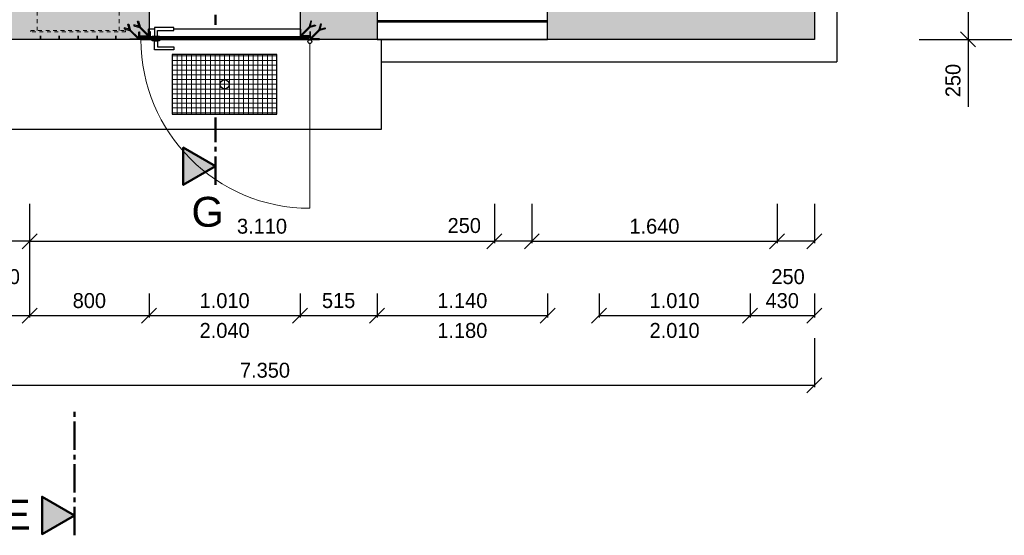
# Model space of a CAD drawing. Header units: millimetres. Extents: x -2787 to 131613, y -54195 to 30918.
# Tile 34 of 69: x 12834 to 19420, y -4769 to -1318. Entities that reach past the tile are written whole.
import ezdxf

# ---------------------------------------------------------------- set-up
doc = ezdxf.new("R2010")
doc.units = ezdxf.units.MM
doc.linetypes.add('JIS_02_1.0', pattern=[2, 1, -1])
doc.linetypes.add('MITTE2', pattern=[28.575, 19.05, -3.175, 3.175, -3.175])
doc.layers.add('Bemaßung', color=7, linetype='Continuous', lineweight=9)
doc.layers.add('Beschriftung', color=7, linetype='Continuous')
doc.layers.add('POL_Bema', color=7, linetype='Continuous')
doc.styles.add('LBB3.5M1000', font='isocp.shx', dxfattribs={"height": 3.5})
doc.dimstyles.new('DIN', dxfattribs={"dimtxt": 2.5, "dimasz": 2.5, "dimexe": 1.25, "dimexo": 0.625, "dimtad": 1, "dimtih": 1, "dimdec": 4, "dimdsep": 46, "dimlunit": 6, "dimtxsty": 'Standard', "dimcen": 2.5, "dimadec": 0, "dimazin": 0, "dimtfac": 1, "dimtdec": 4, "dimtmove": 0, "dimatfit": 3, "dimfxl": 0, "dimtvp": 1, "dimtolj": 1, "dimtzin": 0, "dimarcsym": 0})

# ---------------------------------------------------------------- blocks, each defined once
blk = doc.blocks.new('_Oblique')
at = {"layer": 'POL_Bema', "color": 0, "lineweight": -2}
blk.add_line((-0.5, -0.5), (0.5, 0.5), dxfattribs=at)
blk = doc.blocks.new('*D73')
at = {"layer": 'Bemaßung', "color": 0, "lineweight": -2, "transparency": 16777216}
for p, q in [((12650, -2550), (12650, -2813)), ((12900, -2550), (12900, -2813)), ((12900, -2800.5), (12650, -2800.5))]:
    blk.add_line(p, q, dxfattribs=at)
at = {"layer": 'DEFPOINTS', "color": 0, "transparency": 16777216}
for p in [(12650, -1450), (12900, -1450), (12650, -2800.5)]:
    blk.add_point(p, dxfattribs=at)
at = {"layer": 'Bemaßung', "color": 0, "lineweight": -2, "transparency": 16777216, "xscale": 100, "yscale": 100, "zscale": 100, "rotation": 180}
blk.add_blockref('_Oblique', (12650, -2800.5), dxfattribs=at)
at = {"layer": 'Bemaßung', "color": 0, "lineweight": -2, "transparency": 16777216, "xscale": 100, "yscale": 100, "zscale": 100}
blk.add_blockref('_Oblique', (12900, -2800.5), dxfattribs=at)
at = {"layer": 'Bemaßung', "color": 0, "transparency": 16777216, "insert": (12724, -3038), "char_height": 100, "attachment_point": 5}
blk.add_mtext('\\A1;250', dxfattribs=at)
blk = doc.blocks.new('*D74')
at = {"layer": 'Bemaßung', "color": 0, "lineweight": -2, "transparency": 16777216}
for p, q in [((0, -1200), (0, -3310.7)), ((12900, -2650), (12900, -3310.7)), ((0, -3298.2), (12900, -3298.2))]:
    blk.add_line(p, q, dxfattribs=at)
at = {"layer": 'DEFPOINTS', "color": 0, "transparency": 16777216}
for p in [(0, 0), (12900, -1450), (12900, -3298.2)]:
    blk.add_point(p, dxfattribs=at)
at = {"layer": 'Bemaßung', "color": 0, "lineweight": -2, "transparency": 16777216, "xscale": 100, "yscale": 100, "zscale": 100, "rotation": 180}
blk.add_blockref('_Oblique', (0, -3298.2), dxfattribs=at)
at = {"layer": 'Bemaßung', "color": 0, "lineweight": -2, "transparency": 16777216, "xscale": 100, "yscale": 100, "zscale": 100}
blk.add_blockref('_Oblique', (12900, -3298.2), dxfattribs=at)
at = {"layer": 'Bemaßung', "color": 0, "transparency": 16777216, "insert": (6450, -3198.2), "char_height": 100, "attachment_point": 5}
blk.add_mtext('\\A1;12.900', dxfattribs=at)
blk = doc.blocks.new('*D76')
at = {"layer": 'Bemaßung', "color": 0, "lineweight": -2, "transparency": 16777216}
for p, q in [((17900, -2550), (17900, -2813)), ((18150, -2550), (18150, -2813)), ((18150, -2800.5), (17900, -2800.5))]:
    blk.add_line(p, q, dxfattribs=at)
at = {"layer": 'DEFPOINTS', "color": 0, "transparency": 16777216}
for p in [(17900, -1450), (18150, -1450), (17900, -2800.5)]:
    blk.add_point(p, dxfattribs=at)
at = {"layer": 'Bemaßung', "color": 0, "lineweight": -2, "transparency": 16777216, "xscale": 100, "yscale": 100, "zscale": 100, "rotation": 180}
blk.add_blockref('_Oblique', (17900, -2800.5), dxfattribs=at)
at = {"layer": 'Bemaßung', "color": 0, "lineweight": -2, "transparency": 16777216, "xscale": 100, "yscale": 100, "zscale": 100}
blk.add_blockref('_Oblique', (18150, -2800.5), dxfattribs=at)
at = {"layer": 'Bemaßung', "color": 0, "transparency": 16777216, "insert": (17974, -3038), "char_height": 100, "attachment_point": 5}
blk.add_mtext('\\A1;250', dxfattribs=at)
blk = doc.blocks.new('*D77')
at = {"layer": 'Bemaßung', "color": 0, "lineweight": -2, "transparency": 16777216}
for p, q in [((16010, -2550), (16010, -2813)), ((16260, -2550), (16260, -2813)), ((16260, -2800.5), (16010, -2800.5))]:
    blk.add_line(p, q, dxfattribs=at)
at = {"layer": 'DEFPOINTS', "color": 0, "transparency": 16777216}
for p in [(16010, -1450), (16260, -1450), (16010, -2800.5)]:
    blk.add_point(p, dxfattribs=at)
at = {"layer": 'Bemaßung', "color": 0, "lineweight": -2, "transparency": 16777216, "xscale": 100, "yscale": 100, "zscale": 100, "rotation": 180}
blk.add_blockref('_Oblique', (16010, -2800.5), dxfattribs=at)
at = {"layer": 'Bemaßung', "color": 0, "lineweight": -2, "transparency": 16777216, "xscale": 100, "yscale": 100, "zscale": 100}
blk.add_blockref('_Oblique', (16260, -2800.5), dxfattribs=at)
at = {"layer": 'Bemaßung', "color": 0, "transparency": 16777216, "insert": (15808, -2695.9), "char_height": 100, "attachment_point": 5}
blk.add_mtext('\\A1;250', dxfattribs=at)
blk = doc.blocks.new('*D78')
at = {"layer": 'Bemaßung', "color": 0, "lineweight": -2, "transparency": 16777216}
for p, q in [((12900, -2550), (12900, -2813)), ((16010, -2550), (16010, -2813)), ((12900, -2800.5), (16010, -2800.5))]:
    blk.add_line(p, q, dxfattribs=at)
at = {"layer": 'DEFPOINTS', "color": 0, "transparency": 16777216}
for p in [(12900, -1450), (16010, -1450), (16010, -2800.5)]:
    blk.add_point(p, dxfattribs=at)
at = {"layer": 'Bemaßung', "color": 0, "lineweight": -2, "transparency": 16777216, "xscale": 100, "yscale": 100, "zscale": 100, "rotation": 180}
blk.add_blockref('_Oblique', (12900, -2800.5), dxfattribs=at)
at = {"layer": 'Bemaßung', "color": 0, "lineweight": -2, "transparency": 16777216, "xscale": 100, "yscale": 100, "zscale": 100}
blk.add_blockref('_Oblique', (16010, -2800.5), dxfattribs=at)
at = {"layer": 'Bemaßung', "color": 0, "transparency": 16777216, "insert": (14455, -2700.5), "char_height": 100, "attachment_point": 5}
blk.add_mtext('\\A1;3.110', dxfattribs=at)
blk = doc.blocks.new('*D79')
at = {"layer": 'Bemaßung', "color": 0, "lineweight": -2, "transparency": 16777216}
for p, q in [((16260, -2550), (16260, -2813)), ((17900, -2550), (17900, -2813)), ((16260, -2800.5), (17900, -2800.5))]:
    blk.add_line(p, q, dxfattribs=at)
at = {"layer": 'DEFPOINTS', "color": 0, "transparency": 16777216}
for p in [(16260, -1450), (17900, -1450), (17900, -2800.5)]:
    blk.add_point(p, dxfattribs=at)
at = {"layer": 'Bemaßung', "color": 0, "lineweight": -2, "transparency": 16777216, "xscale": 100, "yscale": 100, "zscale": 100, "rotation": 180}
blk.add_blockref('_Oblique', (16260, -2800.5), dxfattribs=at)
at = {"layer": 'Bemaßung', "color": 0, "lineweight": -2, "transparency": 16777216, "xscale": 100, "yscale": 100, "zscale": 100}
blk.add_blockref('_Oblique', (17900, -2800.5), dxfattribs=at)
at = {"layer": 'Bemaßung', "color": 0, "transparency": 16777216, "insert": (17080, -2700.5), "char_height": 100, "attachment_point": 5}
blk.add_mtext('\\A1;1.640', dxfattribs=at)
blk = doc.blocks.new('*D80')
at = {"layer": 'Bemaßung', "color": 0, "lineweight": -2, "transparency": 16777216}
for p, q in [((12900, -3150), (12900, -3310.7)), ((13700, -3150), (13700, -3310.7)), ((12900, -3298.2), (13700, -3298.2))]:
    blk.add_line(p, q, dxfattribs=at)
at = {"layer": 'DEFPOINTS', "color": 0, "transparency": 16777216}
for p in [(12900, -1450), (13700, -1450), (13700, -3298.2)]:
    blk.add_point(p, dxfattribs=at)
at = {"layer": 'Bemaßung', "color": 0, "lineweight": -2, "transparency": 16777216, "xscale": 100, "yscale": 100, "zscale": 100, "rotation": 180}
blk.add_blockref('_Oblique', (12900, -3298.2), dxfattribs=at)
at = {"layer": 'Bemaßung', "color": 0, "lineweight": -2, "transparency": 16777216, "xscale": 100, "yscale": 100, "zscale": 100}
blk.add_blockref('_Oblique', (13700, -3298.2), dxfattribs=at)
at = {"layer": 'Bemaßung', "color": 0, "transparency": 16777216, "insert": (13300, -3198.2), "char_height": 100, "attachment_point": 5}
blk.add_mtext('\\A1;800', dxfattribs=at)
blk = doc.blocks.new('*D81')
at = {"layer": 'Bemaßung', "color": 0, "lineweight": -2, "transparency": 16777216}
for p, q in [((14710, -3150), (14710, -3310.7)), ((15225, -3150), (15225, -3310.7)), ((14710, -3298.2), (15225, -3298.2))]:
    blk.add_line(p, q, dxfattribs=at)
at = {"layer": 'DEFPOINTS', "color": 0, "transparency": 16777216}
for p in [(14710, -1450), (15225, -1450), (15225, -3298.2)]:
    blk.add_point(p, dxfattribs=at)
at = {"layer": 'Bemaßung', "color": 0, "lineweight": -2, "transparency": 16777216, "xscale": 100, "yscale": 100, "zscale": 100, "rotation": 180}
blk.add_blockref('_Oblique', (14710, -3298.2), dxfattribs=at)
at = {"layer": 'Bemaßung', "color": 0, "lineweight": -2, "transparency": 16777216, "xscale": 100, "yscale": 100, "zscale": 100}
blk.add_blockref('_Oblique', (15225, -3298.2), dxfattribs=at)
at = {"layer": 'Bemaßung', "color": 0, "transparency": 16777216, "insert": (14967.5, -3198.2), "char_height": 100, "attachment_point": 5}
blk.add_mtext('\\A1;515', dxfattribs=at)
blk = doc.blocks.new('*D82')
at = {"layer": 'Bemaßung', "color": 0, "lineweight": -2, "transparency": 16777216}
for p, q in [((17720, -3150), (17720, -3310.7)), ((18150, -3150), (18150, -3310.7)), ((17720, -3298.2), (18150, -3298.2))]:
    blk.add_line(p, q, dxfattribs=at)
at = {"layer": 'DEFPOINTS', "color": 0, "transparency": 16777216}
for p in [(17720, -1450), (18150, -1450), (18150, -3298.2)]:
    blk.add_point(p, dxfattribs=at)
at = {"layer": 'Bemaßung', "color": 0, "lineweight": -2, "transparency": 16777216, "xscale": 100, "yscale": 100, "zscale": 100, "rotation": 180}
blk.add_blockref('_Oblique', (17720, -3298.2), dxfattribs=at)
at = {"layer": 'Bemaßung', "color": 0, "lineweight": -2, "transparency": 16777216, "xscale": 100, "yscale": 100, "zscale": 100}
blk.add_blockref('_Oblique', (18150, -3298.2), dxfattribs=at)
at = {"layer": 'Bemaßung', "color": 0, "transparency": 16777216, "insert": (17935, -3198.2), "char_height": 100, "attachment_point": 5}
blk.add_mtext('\\A1;430', dxfattribs=at)
blk = doc.blocks.new('*D83')
at = {"layer": 'Bemaßung', "color": 0, "lineweight": -2, "transparency": 16777216}
for p, q in [((13700, -3150), (13700, -3310.7)), ((14710, -3150), (14710, -3310.7)), ((13700, -3298.2), (14710, -3298.2))]:
    blk.add_line(p, q, dxfattribs=at)
at = {"layer": 'DEFPOINTS', "color": 0, "transparency": 16777216}
for p in [(13700, -1450), (14710, -1450), (14710, -3298.2)]:
    blk.add_point(p, dxfattribs=at)
at = {"layer": 'Bemaßung', "color": 0, "lineweight": -2, "transparency": 16777216, "xscale": 100, "yscale": 100, "zscale": 100, "rotation": 180}
blk.add_blockref('_Oblique', (13700, -3298.2), dxfattribs=at)
at = {"layer": 'Bemaßung', "color": 0, "lineweight": -2, "transparency": 16777216, "xscale": 100, "yscale": 100, "zscale": 100}
blk.add_blockref('_Oblique', (14710, -3298.2), dxfattribs=at)
at = {"layer": 'Bemaßung', "color": 0, "transparency": 16777216, "char_height": 100, "attachment_point": 5}
for s, insert in [('\\A1;1.010', (14205, -3198.2)), ('\\A1;2.040', (14205, -3398.2))]:
    blk.add_mtext(s, dxfattribs=dict(at, insert=insert))
blk = doc.blocks.new('*D84')
at = {"layer": 'Bemaßung', "color": 0, "lineweight": -2, "transparency": 16777216}
for p, q in [((16710, -3150), (16710, -3310.7)), ((17720, -3150), (17720, -3310.7)), ((16710, -3298.2), (17720, -3298.2))]:
    blk.add_line(p, q, dxfattribs=at)
at = {"layer": 'DEFPOINTS', "color": 0, "transparency": 16777216}
for p in [(16710, -1450), (17720, -1450), (17720, -3298.2)]:
    blk.add_point(p, dxfattribs=at)
at = {"layer": 'Bemaßung', "color": 0, "lineweight": -2, "transparency": 16777216, "xscale": 100, "yscale": 100, "zscale": 100, "rotation": 180}
blk.add_blockref('_Oblique', (16710, -3298.2), dxfattribs=at)
at = {"layer": 'Bemaßung', "color": 0, "lineweight": -2, "transparency": 16777216, "xscale": 100, "yscale": 100, "zscale": 100}
blk.add_blockref('_Oblique', (17720, -3298.2), dxfattribs=at)
at = {"layer": 'Bemaßung', "color": 0, "transparency": 16777216, "char_height": 100, "attachment_point": 5}
for s, insert in [('\\A1;1.010', (17215, -3198.2)), ('\\A1;2.010', (17215, -3398.2))]:
    blk.add_mtext(s, dxfattribs=dict(at, insert=insert))
blk = doc.blocks.new('*D85')
at = {"layer": 'Bemaßung', "color": 0, "lineweight": -2, "transparency": 16777216}
for p, q in [((10800, -3450), (10800, -3776.8)), ((18150, -3450), (18150, -3776.8)), ((10800, -3764.3), (18150, -3764.3))]:
    blk.add_line(p, q, dxfattribs=at)
at = {"layer": 'DEFPOINTS', "color": 0, "transparency": 16777216}
for p in [(10800, -1750), (18150, -1750), (18150, -3764.3)]:
    blk.add_point(p, dxfattribs=at)
at = {"layer": 'Bemaßung', "color": 0, "lineweight": -2, "transparency": 16777216, "xscale": 100, "yscale": 100, "zscale": 100, "rotation": 180}
blk.add_blockref('_Oblique', (10800, -3764.3), dxfattribs=at)
at = {"layer": 'Bemaßung', "color": 0, "lineweight": -2, "transparency": 16777216, "xscale": 100, "yscale": 100, "zscale": 100}
blk.add_blockref('_Oblique', (18150, -3764.3), dxfattribs=at)
at = {"layer": 'Bemaßung', "color": 0, "transparency": 16777216, "insert": (14475, -3664.3), "char_height": 100, "attachment_point": 5}
blk.add_mtext('\\A1;7.350', dxfattribs=at)
blk = doc.blocks.new('*D86')
at = {"layer": 'Bemaßung', "color": 0, "lineweight": -2, "transparency": 16777216}
for p, q in [((18850, 10750), (19596.8, 10750)), ((19584.3, 10750), (19584.3, -1450)), ((18850, -1450), (19596.8, -1450))]:
    blk.add_line(p, q, dxfattribs=at)
at = {"layer": 'DEFPOINTS', "color": 0, "transparency": 16777216}
for p in [(18150, 10750), (18150, -1450), (19584.3, -1450)]:
    blk.add_point(p, dxfattribs=at)
at = {"layer": 'Bemaßung', "color": 0, "lineweight": -2, "transparency": 16777216, "xscale": 100, "yscale": 100, "zscale": 100}
for p, rotation in [((19584.3, 10750), 90.0000000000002), ((19584.3, -1450), 270.0000000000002)]:
    blk.add_blockref('_Oblique', p, dxfattribs=dict(at, rotation=rotation))
at = {"layer": 'Bemaßung', "color": 0, "transparency": 16777216, "insert": (19456.4, 4650), "char_height": 100, "attachment_point": 5, "rotation": 90}
blk.add_mtext('\\A1;12.200', dxfattribs=at)
blk = doc.blocks.new('*D87')
at = {"layer": 'Bemaßung', "color": 0, "lineweight": -2, "transparency": 16777216}
for p, q in [((18850, -1200), (19190.2, -1200)), ((19177.7, -1200), (19177.7, -1450)), ((18850, -1450), (19190.2, -1450)), ((19177.7, -1450), (19177.7, -1900))]:
    blk.add_line(p, q, dxfattribs=at)
at = {"layer": 'DEFPOINTS', "color": 0, "transparency": 16777216}
for p in [(18150, -1200), (19177.7, -1200), (18150, -1450)]:
    blk.add_point(p, dxfattribs=at)
at = {"layer": 'Bemaßung', "color": 0, "lineweight": -2, "transparency": 16777216, "xscale": 100, "yscale": 100, "zscale": 100}
for p, rotation in [((19177.7, -1200), 90), ((19177.7, -1450), 270)]:
    blk.add_blockref('_Oblique', p, dxfattribs=dict(at, rotation=rotation))
at = {"layer": 'Bemaßung', "color": 0, "transparency": 16777216, "insert": (19077.7, -1725), "char_height": 100, "attachment_point": 5, "rotation": 90}
blk.add_mtext('\\A1;250', dxfattribs=at)
blk = doc.blocks.new('*D119')
at = {"layer": 'Bemaßung', "color": 0, "lineweight": -2, "transparency": 16777216}
for p, q in [((15225, -3150), (15225, -3310.7)), ((16365, -3150), (16365, -3310.7)), ((15225, -3298.2), (16365, -3298.2))]:
    blk.add_line(p, q, dxfattribs=at)
at = {"layer": 'DEFPOINTS', "color": 0, "transparency": 16777216}
for p in [(15225, -1450), (16365, -1450), (16365, -3298.2)]:
    blk.add_point(p, dxfattribs=at)
at = {"layer": 'Bemaßung', "color": 0, "lineweight": -2, "transparency": 16777216, "xscale": 100, "yscale": 100, "zscale": 100, "rotation": 180}
blk.add_blockref('_Oblique', (15225, -3298.2), dxfattribs=at)
at = {"layer": 'Bemaßung', "color": 0, "lineweight": -2, "transparency": 16777216, "xscale": 100, "yscale": 100, "zscale": 100}
blk.add_blockref('_Oblique', (16365, -3298.2), dxfattribs=at)
at = {"layer": 'Bemaßung', "color": 0, "transparency": 16777216, "char_height": 100, "attachment_point": 5}
for s, insert in [('\\A1;1.140', (15795, -3198.2)), ('\\A1;1.180', (15795, -3398.2))]:
    blk.add_mtext(s, dxfattribs=dict(at, insert=insert))

msp = doc.modelspace()

# ---------------------------------------------------------------- hatches: boundary and pattern name
at = {"lineweight": 5}
h = msp.add_hatch(dxfattribs=at)
h.set_pattern_fill('ANSI33', color=256, scale=25)
h.paths.add_polyline_path([(2300, 10500), (2300, 10680), (2305, 10680), (2305, 10720), (2310, 10725), (2365, 10725), (2365, 10700), (2370, 10700), (2370, 10740), (2375, 10745), (2430, 10745), (2430, 10750), (13670, 10750), (13670, 10745), (13725, 10745), (13730, 10740), (13730, 10700), (13735, 10700), (13735, 10725), (13790, 10725), (13795, 10720), (13795, 10680), (13800, 10680), (13800, 10500), (12900, 10500), (12900, -1200), (13700, -1200), (13700, -1380), (13695, -1380), (13695, -1420), (13690, -1425), (13635, -1425), (13635, -1400), (13630, -1400), (13630, -1440), (13625, -1445), (13570, -1445), (13570, -1450), (12780, -1450), (12780, -1445), (12725, -1445), (12720, -1440), (12720, -1400), (12715, -1400), (12715, -1425), (12660, -1425), (12655, -1420), (12655, -1380), (12650, -1380), (12650, 10500)])
h.paths.add_polyline_path([(14810, 10500), (14810, 10680), (14815, 10680), (14815, 10720), (14820, 10725), (14875, 10725), (14875, 10700), (14880, 10700), (14880, 10740), (14885, 10745), (14940, 10745), (14940, 10750), (18150, 10750), (18150, 10175), (17900, 10175), (17900, 10500)])
h.paths.add_polyline_path([(17900, 8175), (18150, 8175), (18150, 7850), (17900, 7850)])
h.paths.add_polyline_path([(12900, 3900), (17900, 3900), (17900, 4500), (18150, 4500), (18150, 2990), (17900, 2990), (17900, 3650), (16260, 3650), (16260, 700), (16710, 700), (16710, 520), (16705, 520), (16705, 480), (16700, 475), (16645, 475), (16645, 500), (16640, 500), (16640, 460), (16635, 455), (16580, 455), (16580, 450), (16010, 450), (16010, 3650), (12900, 3650)])
h.paths.add_polyline_path([(17900, 2330), (18150, 2330), (18150, -1450), (16365, -1450), (16365, -1200), (17900, -1200), (17900, 450), (17850, 450), (17850, 455), (17795, 455), (17790, 460), (17790, 500), (17785, 500), (17785, 475), (17730, 475), (17725, 480), (17725, 520), (17720, 520), (17720, 700), (17900, 700)])
h.paths.add_polyline_path([(14710, -1200), (15225, -1200), (15225, -1450), (14840, -1450), (14840, -1445), (14785, -1445), (14780, -1440), (14780, -1400), (14775, -1400), (14775, -1425), (14720, -1425), (14715, -1420), (14715, -1380), (14710, -1380)])
h = msp.add_hatch(dxfattribs=at)
h.set_pattern_fill('ANSI31', color=256)
h.set_pattern_definition([(45, (15631.2297, 3027.307), (-2.245064, 2.245064), [])])
edge = h.paths.add_edge_path()
edge.add_line((13700, -1380), (13700, -1430))
edge.add_line((13700, -1430), (13635, -1430))
edge.add_line((13635, -1430), (13635, -1427.5))
edge.add_arc((13637.5, -1427.5), 2.5, 90, 180, ccw=False)
edge.add_line((13637.5, -1425), (13690, -1425))
edge.add_arc((13690, -1420), 5, 270, 360)
edge.add_line((13695, -1420), (13695, -1382.5))
edge.add_arc((13697.5, -1382.5), 2.5, 90, 180, ccw=False)
edge.add_line((13697.5, -1380), (13700, -1380))
h = msp.add_hatch(dxfattribs=at)
h.set_pattern_fill('ANSI31', color=256)
h.set_pattern_definition([(45, (15706.2297, 3027.307), (-2.245064, 2.245064), [])])
edge = h.paths.add_edge_path()
edge.add_line((14710, -1380), (14710, -1430))
edge.add_line((14710, -1430), (14775, -1430))
edge.add_line((14775, -1430), (14775, -1427.5))
edge.add_arc((14772.5, -1427.5), 2.5, 720, 810)
edge.add_line((14772.5, -1425), (14720, -1425))
edge.add_arc((14720, -1420), 5, 540, 630, ccw=False)
edge.add_line((14715, -1420), (14715, -1382.5))
edge.add_arc((14712.5, -1382.5), 2.5, 720, 810)
edge.add_line((14712.5, -1380), (14710, -1380))
h = msp.add_hatch(dxfattribs=at)
h.set_pattern_fill('ANSI31', color=256, angle=-90)
h.set_pattern_definition([(315, (15631.2297, 3027.307), (2.245064, 2.245064), [])])
edge = h.paths.add_edge_path()
edge.add_line((13635, -1400), (13635, -1450))
edge.add_line((13635, -1450), (13570, -1450))
edge.add_line((13570, -1450), (13570, -1447.5))
edge.add_arc((13572.5, -1447.5), 2.5, 90, 180, ccw=False)
edge.add_line((13572.5, -1445), (13625, -1445))
edge.add_arc((13625, -1440), 5, 270, 360)
edge.add_line((13630, -1440), (13630, -1402.5))
edge.add_arc((13632.5, -1402.5), 2.5, 90, 180, ccw=False)
edge.add_line((13632.5, -1400), (13635, -1400))
h = msp.add_hatch(dxfattribs=at)
h.set_pattern_fill('ANSI31', color=256, scale=0.5, angle=90)
h.set_pattern_definition([(135, (-1836.2249, -764.9935), (-1.12253202, -1.12253202), [])])
h.paths.add_polyline_path([(13635, -1436), (13655, -1436), (13655, -1434), (13635, -1434)])
h = msp.add_hatch(dxfattribs=at)
h.set_pattern_fill('ANSI31', color=256)
h.set_pattern_definition([(45, (-1836.225, -764.9935), (-2.245064, 2.245064), [])])
h.paths.add_polyline_path([(13645, -1450), (14765, -1450), (14765, -1440), (13645, -1440)])
h = msp.add_hatch(dxfattribs=at)
h.set_pattern_fill('ANSI31', color=256, angle=90)
h.set_pattern_definition([(135, (-1836.225, -764.9935), (-2.245064, -2.245064), [])])
h.paths.add_polyline_path([(13700, -1440), (13710, -1440), (13710, -1400), (13700, -1400)])
h = msp.add_hatch(dxfattribs=at)
h.set_pattern_fill('ANSI31', color=256, scale=0.5, angle=90)
h.set_pattern_definition([(135, (-1761.2249, -764.9935), (-1.12253202, -1.12253202), [])])
h.paths.add_polyline_path([(14775, -1436), (14755, -1436), (14755, -1434), (14775, -1434)])
h = msp.add_hatch(dxfattribs=at)
h.set_pattern_fill('ANSI31', color=256, angle=-90)
h.set_pattern_definition([(315, (15706.2297, 3027.307), (2.245064, 2.245064), [])])
edge = h.paths.add_edge_path()
edge.add_line((14775, -1400), (14775, -1450))
edge.add_line((14775, -1450), (14840, -1450))
edge.add_line((14840, -1450), (14840, -1447.5))
edge.add_arc((14837.5, -1447.5), 2.5, 720, 810)
edge.add_line((14837.5, -1445), (14785, -1445))
edge.add_arc((14785, -1440), 5, 540, 630, ccw=False)
edge.add_line((14780, -1440), (14780, -1402.5))
edge.add_arc((14777.5, -1402.5), 2.5, 720, 810)
edge.add_line((14777.5, -1400), (14775, -1400))
at = {"lineweight": 13}
h = msp.add_hatch(dxfattribs=at)
h.set_pattern_fill('ANSI37', color=256, scale=10, angle=45)
h.set_pattern_definition([(90, (14205, -1750), (-31.75, 5e-15), []), (180, (14205, -1750), (-5e-15, -31.75), [])])
h.paths.add_polyline_path([(13855, -1950), (14555, -1950), (14555, -1550), (13855, -1550)])
h = msp.add_hatch(color=256)
h.dxf.hatch_style = 1
h.paths.add_polyline_path([(14144.26426, -2298.18352), (13927.85967, -2423.12476), (13927.85967, -2173.24227)])
h = msp.add_hatch(color=256)
h.dxf.hatch_style = 1
h.paths.add_polyline_path([(13200, -4635.62336), (12983.59542, -4760.56461), (12983.59542, -4510.68212)])

# ---------------------------------------------------------------- linework, layer by layer
for p, q in [((18300, 10900), (18300, -1600)), ((18150, 10750), (18150, -1450)), ((13700, -1200), (13700, -1430)), ((14710, -1200), (14710, -1430)), ((13700, -1380), (13735, -1380)), ((13865, -1380), (14710, -1380)), ((16365, -1325), (15225, -1325)), ((16365, -1335), (15225, -1335)), ((13710, -1430), (13720, -1430)), ((13770, -1430), (14710, -1430)), ((18150, -1450), (12780, -1450)), ((15255, -2050), (15255, -1450)), ((15255, -1600), (18300, -1600)), ((10800, -2050), (15255, -2050))]:
    msp.add_line(p, q)
at = {"linetype": 'MITTE2', "lineweight": 50, "ltscale": 10}
for p, q in [((14144.26426, -998.92847), (14144.26426, -1353.20677)), ((14144.26426, -2423.12476), (14144.26426, -1971.5763)), ((13200, -4768.64843), (13200, -3912.94))]:
    msp.add_line(p, q, dxfattribs=at)
at = {"linetype": 'JIS_02_1.0', "lineweight": 18, "ltscale": 25}
for p, q in [((12950, -1390), (12950, -1200)), ((13500, -1390), (13500, -1200)), ((12970, -1450), (12970, -1400)), ((12975, -1450), (12975, -1400)), ((13095, -1450), (13095, -1400)), ((13100, -1450), (13100, -1400)), ((13222.5, -1450), (13222.5, -1400)), ((13227.5, -1450), (13227.5, -1400)), ((13350, -1450), (13350, -1400)), ((13355, -1450), (13355, -1400)), ((13475, -1450), (13475, -1400)), ((13480, -1450), (13480, -1400))]:
    msp.add_line(p, q, dxfattribs=at)
at = {"lineweight": 50}
for p, q in [((13645, -1436.05738), (13655, -1436.05738)), ((13655, -1433.8549), (13655, -1430.06229)), ((14755, -1433.8549), (14755, -1430.06229)), ((14765, -1436.05738), (14755, -1436.05738))]:
    msp.add_line(p, q, dxfattribs=at)
at = {"color": 251, "lineweight": 5}
msp.add_line((14775, -1477), (14775, -2580), dxfattribs=at)
for points in [[(15225, -1450), (16365, -1450), (16365, -1200), (15225, -1200)], [(13635, -1436), (13655, -1436), (13655, -1434), (13635, -1434)], [(13645, -1450), (14765, -1450), (14765, -1440), (13645, -1440)], [(13700, -1440), (13710, -1440), (13710, -1400), (13700, -1400)], [(13720, -1440), (13770, -1440), (13770, -1430), (13720, -1430)], [(14775, -1436), (14755, -1436), (14755, -1434), (14775, -1434)], [(13720, -1450), (13770, -1450), (13770, -1460), (13720, -1460)], [(14775, -1452), (14725, -1452), (14725, -1450), (14775, -1450)], [(14825, -1452), (14775, -1452), (14775, -1450), (14825, -1450)], [(13855, -1950), (14555, -1950), (14555, -1550), (13855, -1550)]]:
    msp.add_lwpolyline(points, close=True)
for points in [[(13567.01724, -1382.01724), (13533.39931, -1373.00935), (13531.84639, -1378.8049), (13569.70697, -1388.94961)], [(13568.57016, -1387.8128), (13558.00935, -1348.39931), (13563.8049, -1346.84639), (13573.94961, -1384.70697)], [(13632.01724, -1362.01724), (13598.39931, -1353.00935), (13596.84639, -1358.8049), (13634.70697, -1368.94961)], [(13633.57016, -1367.8128), (13623.00935, -1328.39931), (13628.8049, -1326.84639), (13638.94961, -1364.70697)], [(13633.57016, -1367.8128), (13690.70711, -1424.94975), (13694.94975, -1420.70711), (13638.94961, -1364.70697)], [(13755, -1370), (13735, -1370), (13735, -1430), (13755, -1430), (13755, -1390), (13865, -1390), (13865, -1370), (13735, -1370), (13735, -1390)], [(14776.42984, -1367.8128), (14719.29289, -1424.94975), (14715.05025, -1420.70711), (14771.05039, -1364.70697)], [(14776.42984, -1367.8128), (14786.99065, -1328.39931), (14781.1951, -1326.84639), (14771.05039, -1364.70697)], [(14777.98276, -1362.01724), (14811.60069, -1353.00935), (14813.15361, -1358.8049), (14775.29303, -1368.94961)], [(14841.42984, -1387.8128), (14851.99065, -1348.39931), (14846.1951, -1346.84639), (14836.05039, -1384.70697)], [(14842.98276, -1382.01724), (14876.60069, -1373.00935), (14878.15361, -1378.8049), (14840.29303, -1388.94961)], [(13568.57016, -1387.8128), (13625.70711, -1444.94975), (13629.94975, -1440.70711), (13573.94961, -1384.70697)], [(14841.42984, -1387.8128), (14784.29289, -1444.94975), (14780.05025, -1440.70711), (14836.05039, -1384.70697)], [(13755, -1520), (13735, -1520), (13735, -1460), (13755, -1460), (13755, -1500), (13865, -1500), (13865, -1520), (13735, -1520), (13735, -1500)]]:
    msp.add_lwpolyline(points)
for points in [[(13700, -1380), (13700, -1430), (13635, -1430), (13635, -1427.5, -0.4142135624), (13637.5, -1425), (13690, -1425, 0.4142135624), (13695, -1420), (13695, -1382.5, -0.4142135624), (13697.5, -1380)], [(14710, -1380), (14710, -1430), (14775, -1430), (14775, -1427.5, 0.4142135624), (14772.5, -1425), (14720, -1425, -0.4142135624), (14715, -1420), (14715, -1382.5, 0.4142135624), (14712.5, -1380)], [(13635, -1400), (13635, -1450), (13570, -1450), (13570, -1447.5, -0.4142135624), (13572.5, -1445), (13625, -1445, 0.4142135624), (13630, -1440), (13630, -1402.5, -0.4142135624), (13632.5, -1400)], [(14775, -1400), (14775, -1450), (14840, -1450), (14840, -1447.5, 0.4142135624), (14837.5, -1445), (14785, -1445, -0.4142135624), (14780, -1440), (14780, -1402.5, 0.4142135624), (14777.5, -1400)]]:
    msp.add_lwpolyline(points, format="xyb", close=True)
at = {"linetype": 'JIS_02_1.0', "lineweight": 18, "ltscale": 25}
msp.add_lwpolyline([(12908, -1390), (13542, -1390), (13542, -1400), (12908, -1400)], close=True, dxfattribs=at)
at = {"lineweight": 50}
for points in [[(13645, -1434), (13645, -1430.06229), (13659.63274, -1430.06229), (13659.63274, -1434)], [(14765, -1434), (14765, -1430.06229), (14750.36726, -1430.06229), (14750.36726, -1434)]]:
    msp.add_lwpolyline(points, dxfattribs=at)
for points in [[(14144.26426, -2298.18352), (13927.85967, -2423.12476), (13927.85967, -2173.24227)], [(13200, -4635.62336), (12983.59542, -4760.56461), (12983.59542, -4510.68212)]]:
    msp.add_lwpolyline(points, close=True, dxfattribs=at)
for centre, radius in [((14775, -1464.5), 12.5), ((14205, -1750), 30.15)]:
    msp.add_circle(centre, radius)
at = {"color": 251, "lineweight": 5}
msp.add_arc((14775, -1450), 1130, 180, 270, dxfattribs=at)
at = {"lineweight": 50}
for points in [[(13650, -1436.05738), (13650.42117, -1438.78163), (13652.01871, -1439.49138), (13654.34849, -1439.91281), (13655.99042, -1439.46921), (13658.16484, -1437.93875), (13657.9429, -1435.69855), (13656.43413, -1434.34556), (13654.7922, -1433.81322), (13649.37839, -1433.87979), (13644.98517, -1433.96852)], [(14760, -1436.05738), (14759.57883, -1438.78163), (14757.98129, -1439.49138), (14755.65151, -1439.91281), (14754.00958, -1439.46921), (14751.83516, -1437.93875), (14752.0571, -1435.69855), (14753.56587, -1434.34556), (14755.2078, -1433.81322), (14760.62161, -1433.87979), (14765.01483, -1433.96852)]]:
    msp.add_spline(points, degree=3, dxfattribs=at)

# ---------------------------------------------------------------- texts
at = {"layer": 'Beschriftung', "char_height": 200, "attachment_point": 1, "style": 'LBB3.5M1000'}
for s, insert in [('{\\fArial|b0|i0|c0|p34;G}', (13982.90285, -2503.45625)), ('{\\fArial|b0|i0|c0|p34;E}', (12721.08492, -4531.02517))]:
    msp.add_mtext_dynamic_manual_height_columns(s, width=221.0671757, gutter_width=17.5, heights=[0], dxfattribs=dict(at, insert=insert))

# ---------------------------------------------------------------- dimensions: what is measured, and where the dimension line sits
at = {"layer": 'Bemaßung'}
for base, p1, p2, override, picture, middle in [((19584.31212, -1450), (18150, 10750), (18150, -1450), {"dimscale": 10, "dimtxt": 10, "dimasz": 10, "dimexo": 70, "dimgap": 5, "dimdec": 2, "dimblk1": 'Oblique', "dimblk2": 'Oblique', "dimsah": 1, "dimtdec": 2, "dimtmove": 2}, '*D86', (19456.36236, 4650)), ((19177.66294, -1200), (18150, -1450), (18150, -1200), {"dimscale": 10, "dimtxt": 10, "dimasz": 10, "dimexo": 70, "dimgap": 5, "dimdec": 2, "dimblk1": 'Oblique', "dimblk2": 'Oblique', "dimsah": 1, "dimtdec": 2}, '*D87', (19177.66294, -1725))]:
    dim = msp.add_linear_dim(base=base, p1=p1, p2=p2, angle=90, dimstyle='DIN', override=override, dxfattribs=at)
    dim.commit()
    dim.dimension.update_dxf_attribs({"geometry": picture, "text_midpoint": middle, "dimtype": 160})
for base, p1, p2, override, picture, middle in [((12900, -3298.19175), (0, 0), (12900, -1450), {"dimscale": 10, "dimtxt": 10, "dimasz": 10, "dimexo": 120, "dimgap": 5, "dimdec": 2, "dimblk1": 'Oblique', "dimblk2": 'Oblique', "dimsah": 1, "dimtdec": 2, "dimtmove": 2}, '*D74', (6450, -3198.19175)), ((16010, -2800.45715), (12900, -1450), (16010, -1450), {"dimscale": 10, "dimtxt": 10, "dimasz": 10, "dimexo": 110, "dimgap": 5, "dimdec": 2, "dimblk1": 'Oblique', "dimblk2": 'Oblique', "dimsah": 1, "dimtdec": 2, "dimtmove": 2}, '*D78', (14455, -2700.45715)), ((13700, -3298.19175), (12900, -1450), (13700, -1450), {"dimscale": 10, "dimtxt": 10, "dimasz": 10, "dimexo": 170, "dimgap": 5, "dimdec": 2, "dimblk1": 'Oblique', "dimblk2": 'Oblique', "dimsah": 1, "dimtdec": 2, "dimtmove": 2}, '*D80', (13300, -3198.19175)), ((15225, -3298.19175), (14710, -1450), (15225, -1450), {"dimscale": 10, "dimtxt": 10, "dimasz": 10, "dimexo": 170, "dimgap": 5, "dimdec": 2, "dimblk1": 'Oblique', "dimblk2": 'Oblique', "dimsah": 1, "dimtdec": 2, "dimtmove": 2}, '*D81', (14967.5, -3198.19175)), ((17900, -2800.45715), (16260, -1450), (17900, -1450), {"dimscale": 10, "dimtxt": 10, "dimasz": 10, "dimexo": 110, "dimgap": 5, "dimdec": 2, "dimblk1": 'Oblique', "dimblk2": 'Oblique', "dimsah": 1, "dimtdec": 2, "dimtmove": 2}, '*D79', (17080, -2700.45715)), ((18150, -3298.19175), (17720, -1450), (18150, -1450), {"dimscale": 10, "dimtxt": 10, "dimasz": 10, "dimexo": 170, "dimgap": 5, "dimdec": 2, "dimblk1": 'Oblique', "dimblk2": 'Oblique', "dimsah": 1, "dimtdec": 2, "dimtmove": 2}, '*D82', (17935, -3198.19175)), ((18150, -3764.30877), (10800, -1750), (18150, -1750), {"dimscale": 10, "dimtxt": 10, "dimasz": 10, "dimexo": 170, "dimgap": 5, "dimdec": 2, "dimblk1": 'Oblique', "dimblk2": 'Oblique', "dimsah": 1, "dimtdec": 2, "dimtmove": 2}, '*D85', (14475, -3664.30877))]:
    dim = msp.add_linear_dim(base=base, p1=p1, p2=p2, dimstyle='DIN', override=override, dxfattribs=at)
    dim.commit()
    dim.dimension.update_dxf_attribs({"geometry": picture, "text_midpoint": middle})
for base, p1, p2, picture, middle in [((12650, -2800.45715), (12900, -1450), (12650, -1450), '*D73', (12724.02263, -3037.95715)), ((16010, -2800.45715), (16260, -1450), (16010, -1450), '*D77', (15807.9696, -2695.88126)), ((17900, -2800.45715), (18150, -1450), (17900, -1450), '*D76', (17974.02263, -3037.95715))]:
    dim = msp.add_linear_dim(base=base, p1=p1, p2=p2, dimstyle='DIN', override={"dimscale": 10, "dimtxt": 10, "dimasz": 10, "dimexo": 110, "dimgap": 5, "dimdec": 2, "dimblk1": 'Oblique', "dimblk2": 'Oblique', "dimsah": 1, "dimtdec": 2, "dimtmove": 2}, dxfattribs=at)
    dim.commit()
    dim.dimension.update_dxf_attribs({"geometry": picture, "text_midpoint": middle, "dimtype": 160})
for base, p1, p2, text, picture, middle in [((14710, -3298.19175), (13700, -1450), (14710, -1450), '1.010\\X2.040', '*D83', (14205, -3298.19175)), ((16365, -3298.19175), (15225, -1450), (16365, -1450), '1.140\\X1.180', '*D119', (15795, -3298.19175)), ((17720, -3298.19175), (16710, -1450), (17720, -1450), '1.010\\X2.010', '*D84', (17215, -3298.19175))]:
    dim = msp.add_linear_dim(base=base, p1=p1, p2=p2, text=text, dimstyle='DIN', override={"dimscale": 10, "dimtxt": 10, "dimasz": 10, "dimexo": 170, "dimgap": 5, "dimdec": 2, "dimblk1": 'Oblique', "dimblk2": 'Oblique', "dimsah": 1, "dimtdec": 2, "dimtmove": 2}, dxfattribs=at)
    dim.commit()
    dim.dimension.update_dxf_attribs({"geometry": picture, "text_midpoint": middle})

doc.saveas('drawing.dxf')
